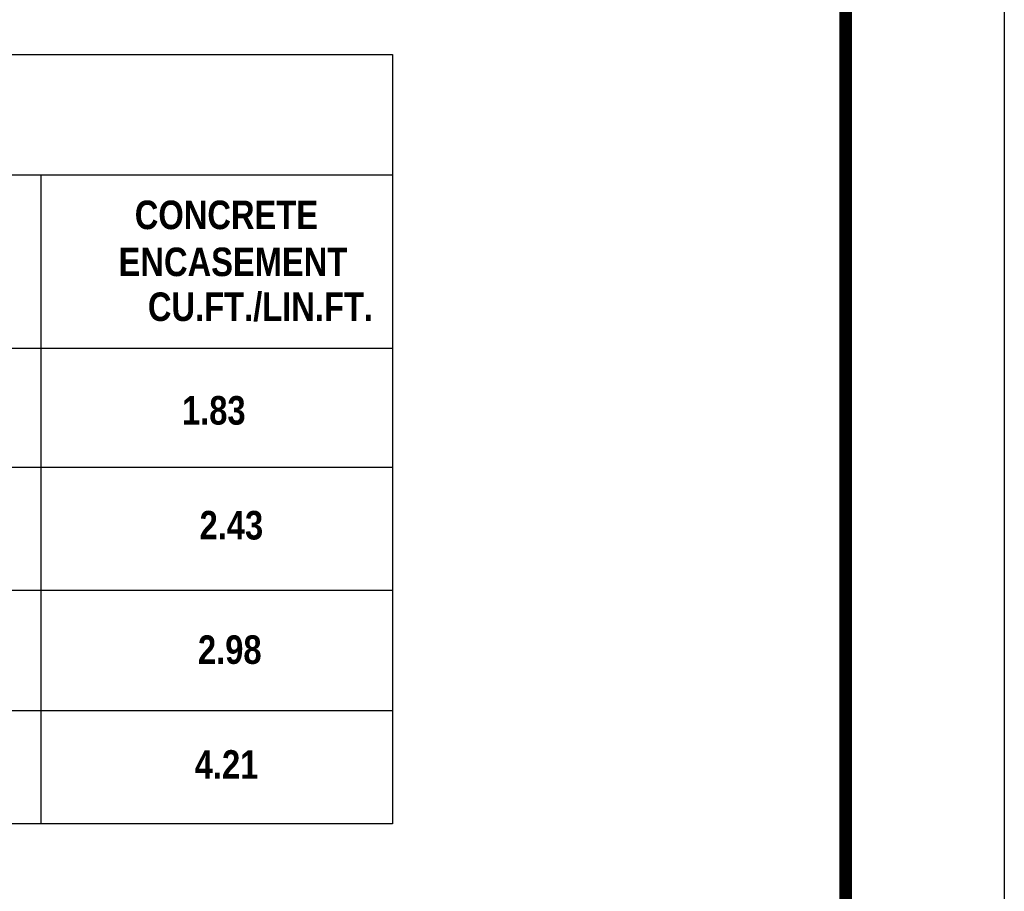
# Model space of a CAD drawing. Extents: x 0 to 8.5, y 0 to 11.
# Tile 143 of 145: x 5.4 to 8.5, y 2.8 to 5.5. Entities that reach past the tile are written whole.
import ezdxf
from ezdxf.enums import TextEntityAlignment as Align

# ---------------------------------------------------------------- set-up
doc = ezdxf.new("R2010")
doc.units = 0
doc.header["$MEASUREMENT"] = 0
doc.layers.get('DEFPOINTS').update_dxf_attribs({"linetype": 'CONTINUOUS'})
doc.layers.add('BORDER', color=7, linetype='CONTINUOUS')
doc.layers.add('TEXT', color=255, linetype='CONTINUOUS')
doc.styles.add('TECHNICAL', font='techb___.ttf')

msp = doc.modelspace()

# ---------------------------------------------------------------- linework, layer by layer
at = {"layer": 'BORDER', "const_width": 0.04}
msp.add_lwpolyline([(0.5, 0.5), (0.5, 10.5), (8, 10.5), (8, 0.5)], close=True, dxfattribs=at)
at = {"layer": 'BORDER'}
msp.add_lwpolyline([(2.1164, 2.964), (2.1164, 5.3921), (6.57, 5.3921), (6.57, 2.964), (2.1164, 2.964)], close=True, dxfattribs=at)
for points in [[(2.1164, 5.0128), (6.57, 5.0128)], [(5.4611, 5.0128), (5.4611, 2.964)], [(2.1164, 4.4652), (6.57, 4.4652)], [(2.1164, 4.0899), (6.5714, 4.0899)], [(2.1164, 3.7015), (6.57, 3.7015)], [(2.1164, 3.3221), (6.5706, 3.3221)]]:
    msp.add_lwpolyline(points, dxfattribs=at)
at = {"layer": 'DEFPOINTS', "color": 7, "ltscale": 1.2}
msp.add_lwpolyline([(0, 0), (0, 11), (8.5, 11), (8.5, 0)], close=True, dxfattribs=at)

# ---------------------------------------------------------------- texts
at = {"layer": 'TEXT', "color": 7, "style": 'TECHNICAL'}
for s, p in [('CONCRETE', (6.3353, 4.8861)), ('ENCASEMENT', (6.4275, 4.7378)), ('CU.FT./LIN.FT.', (6.5085, 4.5962)), ('1.83', (6.1066, 4.2692)), ('2.43', (6.162, 3.9067)), ('2.98', (6.157, 3.5139)), ('4.21', (6.1469, 3.1514))]:
    msp.add_text(s, height=0.09, dxfattribs=at).set_placement(p, align=Align.MIDDLE_RIGHT)

doc.saveas('drawing.dxf')
